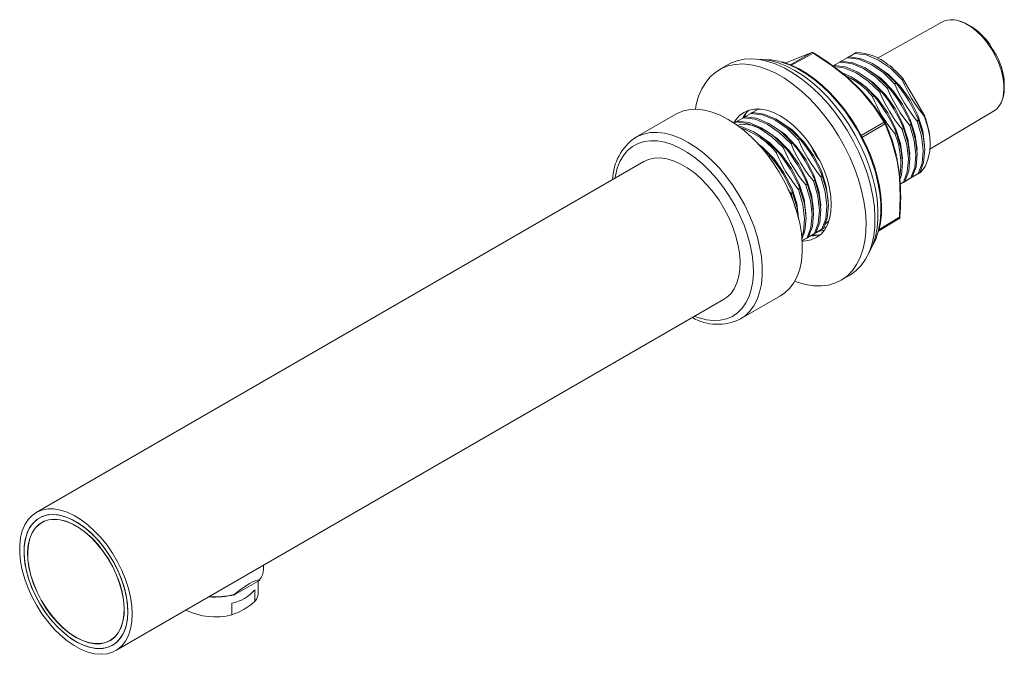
# Model space of a CAD drawing. Header units: millimetres. Extents: x 43 to 200, y 16 to 282.
# Tile 10 of 10: x 122 to 200, y 216 to 267. Entities that reach past the tile are written whole.
import ezdxf

# ---------------------------------------------------------------- set-up
doc = ezdxf.new("R2010")
doc.units = ezdxf.units.MM

msp = doc.modelspace()

# ---------------------------------------------------------------- linework, layer by layer
at = {"color": 7, "linetype": 'Continuous', "lineweight": 15}
for p, q in [((195.2908, 266.6458), (190.1626, 263.7724)), ((187.7519, 263.7985), (187.3228, 263.5507)), ((187.7519, 263.7985), (187.8736, 263.8687)), ((187.772, 263.8046), (187.7519, 263.7985)), ((187.772, 263.8046), (187.8898, 263.8726)), ((187.8736, 263.8687), (187.8898, 263.8726)), ((188.3411, 264.1387), (187.912, 263.8909)), ((188.3411, 264.1387), (188.4628, 264.2089)), ((188.3612, 264.1447), (188.3411, 264.1387)), ((188.3612, 264.1447), (188.4791, 264.2128)), ((188.4628, 264.2089), (188.4791, 264.2128)), ((199.4322, 264.3064), (199.3192, 264.4925)), ((199.472, 264.2323), (199.4322, 264.3064)), ((178.3005, 263.2688), (177.5934, 262.8605)), ((183.4774, 263.645), (182.8284, 263.3657)), ((183.4816, 263.6471), (182.8326, 263.3678)), ((183.501, 263.6551), (183.4774, 263.645)), ((183.4774, 263.645), (183.4816, 263.6471)), ((183.5016, 263.654), (183.4819, 263.6463)), ((186.6364, 263.1545), (186.6951, 263.1884)), ((186.6951, 263.1884), (186.7113, 263.1923)), ((186.9378, 263.3284), (186.6956, 263.1885)), ((187.1626, 263.4583), (186.7335, 263.2105)), ((187.1626, 263.4583), (187.2843, 263.5286)), ((187.1827, 263.4644), (187.1626, 263.4583)), ((187.1827, 263.4644), (187.3006, 263.5324)), ((187.2843, 263.5286), (187.3006, 263.5324)), ((187.787, 262.2476), (187.7283, 262.2983)), ((188.7385, 261.2936), (187.9236, 262.0861)), ((188.7693, 261.2985), (187.9544, 262.091)), ((190.9341, 261.4016), (191.0519, 261.4696)), ((190.9504, 261.3757), (191.0721, 261.4459)), ((191.0519, 261.4696), (191.0721, 261.4459)), ((191.5234, 261.7417), (191.6412, 261.8098)), ((191.5396, 261.7158), (191.5234, 261.7417)), ((191.5396, 261.7158), (191.6613, 261.7861)), ((191.6412, 261.8098), (191.6613, 261.7861)), ((192.1126, 262.0819), (192.2007, 262.1327)), ((192.1289, 262.056), (192.1126, 262.0819)), ((192.1289, 262.056), (192.2184, 262.1076)), ((193.9206, 259.1592), (192.2184, 262.1076)), ((188.9961, 261.0658), (188.9333, 261.1329)), ((189.7556, 260.7212), (189.8734, 260.7893)), ((189.7719, 260.6953), (189.7556, 260.7212)), ((189.7719, 260.6953), (189.8936, 260.7656)), ((189.8734, 260.7893), (189.8936, 260.7656)), ((190.3448, 261.0614), (190.4627, 261.1294)), ((190.3611, 261.0355), (190.3448, 261.0614)), ((190.3611, 261.0355), (190.4828, 261.1057)), ((190.4627, 261.1294), (190.4828, 261.1057)), ((190.9504, 261.3757), (190.9341, 261.4016)), ((174.1352, 259.3246), (170.9532, 257.4877)), ((179.5023, 259.0361), (179.624, 259.1064)), ((179.5224, 259.0422), (179.6403, 259.1102)), ((179.624, 259.1064), (179.6403, 259.1102)), ((180.0916, 259.3763), (179.6625, 259.1285)), ((179.8667, 259.2463), (179.6625, 259.1284)), ((180.0916, 259.3763), (180.2133, 259.4465)), ((180.1117, 259.3824), (180.0916, 259.3763)), ((180.1117, 259.3824), (180.2295, 259.4504)), ((180.2133, 259.4465), (180.2295, 259.4504)), ((180.2518, 259.4686), (180.2138, 259.4467)), ((180.6808, 259.7165), (180.2517, 259.4687)), ((180.6808, 259.7165), (180.7141, 259.7357)), ((180.7009, 259.7225), (180.6808, 259.7165)), ((180.7487, 259.7163), (180.7009, 259.7225)), ((193.8884, 259.1406), (193.9206, 259.1592)), ((193.9038, 259.1141), (193.8884, 259.1406)), ((193.9038, 259.1141), (193.9335, 259.1313)), ((194.3305, 256.5432), (199.3874, 259.5496)), ((178.9131, 258.6959), (178.7466, 258.5998)), ((178.9131, 258.6959), (179.0348, 258.7662)), ((178.9332, 258.702), (178.9131, 258.6959)), ((178.9332, 258.702), (179.051, 258.7701)), ((179.0348, 258.7662), (179.051, 258.7701)), ((179.5023, 259.0361), (179.0732, 258.7883)), ((179.2775, 258.9062), (179.0733, 258.7883)), ((179.5224, 259.0422), (179.5023, 259.0361)), ((188.8554, 257.6224), (190.6991, 258.6888)), ((190.7766, 258.5416), (188.9329, 257.4752)), ((190.7634, 258.6721), (190.7612, 258.6757)), ((190.7623, 258.6739), (190.7613, 258.6758)), ((192.7099, 258.4603), (192.8316, 258.5305)), ((192.7252, 258.4338), (192.7099, 258.4603)), ((192.7252, 258.4338), (192.8431, 258.5018)), ((192.8316, 258.5305), (192.8431, 258.5018)), ((193.2992, 258.8004), (193.4209, 258.8707)), ((193.3145, 258.774), (193.2992, 258.8004)), ((193.3145, 258.774), (193.4323, 258.842)), ((193.4209, 258.8707), (193.4323, 258.842)), ((191.5314, 257.7799), (191.6531, 257.8502)), ((191.5467, 257.7535), (191.5314, 257.7799)), ((191.5467, 257.7535), (191.6646, 257.8215)), ((191.6531, 257.8502), (191.6646, 257.8215)), ((192.1207, 258.1201), (192.2424, 258.1903)), ((192.136, 258.0936), (192.1207, 258.1201)), ((192.136, 258.0936), (192.2538, 258.1617)), ((192.2424, 258.1903), (192.2538, 258.1617)), ((183.2738, 256.9794), (183.3916, 257.0474)), ((183.2901, 256.9534), (183.2738, 256.9794)), ((183.2901, 256.9534), (183.4117, 257.0237)), ((183.3916, 257.0474), (183.4117, 257.0237)), ((183.863, 257.3195), (183.9809, 257.3876)), ((183.8793, 257.2936), (183.863, 257.3195)), ((183.8793, 257.2936), (184.001, 257.3639)), ((183.9809, 257.3876), (184.001, 257.3639)), ((181.6239, 256.0269), (181.644, 256.0032)), ((182.0953, 256.299), (182.2131, 256.367)), ((182.1115, 256.2731), (182.0953, 256.299)), ((182.1115, 256.2731), (182.2332, 256.3434)), ((182.2131, 256.367), (182.2332, 256.3434)), ((182.6845, 256.6392), (182.8024, 256.7072)), ((182.7008, 256.6133), (182.6845, 256.6392)), ((182.7008, 256.6133), (182.8225, 256.6835)), ((182.8024, 256.7072), (182.8225, 256.6835)), ((171.5996, 255.5515), (123.2806, 227.6576)), ((191.8833, 254.5596), (191.7174, 255.6314)), ((191.9026, 254.5858), (191.7367, 255.6575)), ((185.6388, 254.3782), (185.7605, 254.4485)), ((185.6542, 254.3518), (185.6388, 254.3782)), ((185.6542, 254.3518), (185.772, 254.4198)), ((185.7605, 254.4485), (185.772, 254.4198)), ((192.7995, 254.2418), (193.5726, 254.6882)), ((193.5109, 254.6527), (193.0038, 254.3598)), ((193.3892, 254.5824), (193.5109, 254.6527)), ((193.3892, 254.5824), (193.4035, 254.5962)), ((193.4035, 254.5962), (193.5214, 254.6642)), ((193.5214, 254.6642), (193.5109, 254.6527)), ((184.4603, 253.6979), (184.582, 253.7681)), ((184.4757, 253.6714), (184.4603, 253.6979)), ((184.4757, 253.6714), (184.5935, 253.7394)), ((184.582, 253.7681), (184.5935, 253.7394)), ((185.0496, 254.038), (185.1713, 254.1083)), ((185.0649, 254.0116), (185.0496, 254.038)), ((185.0649, 254.0116), (185.1828, 254.0796)), ((185.1713, 254.1083), (185.1828, 254.0796)), ((191.9229, 254.2805), (191.9305, 254.0857)), ((191.9378, 254.3064), (191.9315, 254.3692)), ((192.3324, 253.9723), (191.9729, 253.7647)), ((192.2107, 253.9021), (192.3324, 253.9723)), ((192.2107, 253.9021), (192.225, 253.9159)), ((192.225, 253.9159), (192.3429, 253.9839)), ((192.3429, 253.9839), (192.3324, 253.9723)), ((192.9216, 254.3125), (192.4146, 254.0197)), ((192.7999, 254.2422), (192.9216, 254.3125)), ((192.7999, 254.2422), (192.8143, 254.256)), ((192.8143, 254.256), (192.9321, 254.3241)), ((192.9321, 254.3241), (192.9216, 254.3125)), ((183.2818, 253.0175), (183.0568, 253.3268)), ((183.2818, 253.0175), (183.4035, 253.0878)), ((183.2972, 252.9911), (183.2818, 253.0175)), ((183.2972, 252.9911), (183.415, 253.0591)), ((183.636, 251.8334), (183.2972, 252.9911)), ((183.4035, 253.0878), (183.415, 253.0591)), ((183.8711, 253.3577), (183.9928, 253.428)), ((183.8864, 253.3312), (183.8711, 253.3577)), ((183.8864, 253.3312), (184.0043, 253.3993)), ((183.9928, 253.428), (184.0043, 253.3993)), ((186.2984, 250.8544), (185.9769, 250.5508)), ((190.2675, 250.0569), (191.8923, 251.0191)), ((185.2613, 249.8903), (184.7542, 249.5974)), ((185.1396, 249.82), (185.2613, 249.8903)), ((185.1396, 249.82), (185.1539, 249.8338)), ((185.1539, 249.8338), (185.2718, 249.9019)), ((185.2718, 249.9019), (185.2613, 249.8903)), ((185.2624, 249.8906), (185.3841, 249.9609)), ((185.8506, 250.2305), (185.3435, 249.9376)), ((185.4145, 249.9784), (185.3841, 249.9609)), ((185.7289, 250.1602), (185.8506, 250.2305)), ((185.7289, 250.1602), (185.7432, 250.174)), ((185.7432, 250.174), (185.861, 250.242)), ((185.861, 250.242), (185.8506, 250.2305)), ((186.0503, 250.3457), (185.9328, 250.2778)), ((185.9596, 250.2932), (186.0503, 250.3456)), ((184.6721, 249.5501), (184.1497, 249.2484)), ((184.1751, 249.2629), (184.2056, 249.2805)), ((184.236, 249.298), (184.2056, 249.2805)), ((184.5504, 249.4799), (184.6721, 249.5501)), ((184.5504, 249.4799), (184.5647, 249.4937)), ((184.5647, 249.4937), (184.6825, 249.5617)), ((184.6825, 249.5617), (184.6721, 249.5501)), ((184.6732, 249.5504), (184.7949, 249.6207)), ((184.8252, 249.6382), (184.7949, 249.6207)), ((187.2593, 246.1169), (187.9664, 246.5251)), ((129.6135, 216.6876), (177.9324, 244.5816)), ((179.2859, 243.0536), (182.4679, 244.8905)), ((179.2859, 243.0536), (179.2404, 243.0279)), ((123.9532, 226.9871), (123.9275, 226.9725)), ((123.9275, 226.9725), (123.7389, 226.8637)), ((123.8883, 226.9499), (123.9237, 226.9748)), ((141.3593, 223.1614), (141.3632, 223.466)), ((140.9207, 222.1998), (139.0792, 221.1367)), ((140.6782, 221.5209), (140.6782, 220.5893)), ((140.9417, 221.3488), (140.9417, 222.2122)), ((138.8408, 220.4601), (138.8408, 219.5286)), ((129.1552, 217.4815), (129.3437, 217.5903)), ((129.3437, 217.5903), (129.3692, 217.6053)), ((129.3438, 217.586), (129.3045, 217.5677))]:
    msp.add_line(p, q, dxfattribs=at)
at = {"color": 8, "linetype": 'Continuous', "lineweight": 15}
for p, q in [((183.2283, 263.2485), (184.9428, 264.2149)), ((185.0585, 264.1744), (183.3378, 263.2045)), ((186.6407, 263.1515), (186.7113, 263.1923)), ((180.7009, 259.7225), (180.723, 259.7353)), ((181.5108, 255.9616), (181.6239, 256.0269)), ((181.5293, 255.937), (181.644, 256.0032)), ((190.2884, 250.1539), (191.9249, 251.1231))]:
    msp.add_line(p, q, dxfattribs=at)
at = {"color": 8, "linetype": 'Continuous', "lineweight": 15, "flags": 128}
for points in [[(200.1178, 260.5911), (200.1569, 260.7538), (200.2162, 261.2272), (200.2077, 261.7441), (200.1316, 262.2926), (199.9897, 262.8598), (199.7853, 263.4323), (199.5233, 263.9968), (199.2096, 264.54), (198.8518, 265.0492), (198.4582, 265.5125), (198.038, 265.9189), (197.601, 266.2591), (197.1576, 266.5249), (196.718, 266.7101), (196.6001, 266.7461)], [(190.2109, 249.9597), (190.2488, 250.1053), (190.3741, 250.7752), (190.4325, 251.4946), (190.4237, 252.2558), (190.3475, 253.0507), (190.2049, 253.871), (189.9973, 254.708), (189.7269, 255.5528), (189.3967, 256.3963), (189.0101, 257.2298), (188.5712, 258.0443), (188.0847, 258.8312), (187.5556, 259.5822), (186.9897, 260.2892), (186.393, 260.945), (185.7717, 261.5423), (185.1324, 262.075), (184.4819, 262.5374), (183.8272, 262.9246), (183.1751, 263.2325), (182.5326, 263.4577), (182.4411, 263.4833)], [(187.9236, 262.0861), (187.9324, 262.0905), (187.9403, 262.0931), (187.947, 262.0938), (187.9521, 262.0925), (187.9544, 262.091)], [(188.7385, 261.2936), (188.7473, 261.298), (188.7552, 261.3006), (188.7618, 261.3013), (188.767, 261.3001), (188.7693, 261.2985)], [(190.7613, 258.6758), (190.7601, 258.6777), (190.7553, 258.683), (190.7489, 258.6871), (190.7411, 258.69), (190.732, 258.6917), (190.7219, 258.692), (190.7108, 258.6911), (190.6991, 258.6888)], [(170.9389, 257.4794), (171.0673, 257.55), (171.5535, 257.7463), (172.0816, 257.8549), (172.6453, 257.8746), (173.2381, 257.8051), (173.8528, 257.6473), (174.4825, 257.403), (175.1196, 257.0751), (175.7567, 256.6675), (176.3863, 256.1848), (177.0011, 255.6328), (177.5938, 255.0179), (178.1575, 254.3474), (178.6856, 253.629), (179.1719, 252.8713), (179.6106, 252.0831), (179.9968, 251.2737), (180.3257, 250.4525), (180.5936, 249.6291), (180.7973, 248.8133), (180.9345, 248.0146), (181.0035, 247.2423), (181.0035, 246.5055), (180.9345, 245.8129), (180.7973, 245.1725), (180.5936, 244.5919), (180.3257, 244.0779), (179.9968, 243.6365), (179.6106, 243.2728), (179.2859, 243.0536)], [(175.6273, 243.2509), (175.9773, 243.1259), (176.5645, 242.9786), (177.1299, 242.9174), (177.6666, 242.943), (178.1681, 243.055), (178.6283, 243.2521), (179.0417, 243.532), (179.4031, 243.8912), (179.7082, 244.3253), (179.9534, 244.8292), (180.1355, 245.3966), (180.2525, 246.0207), (180.3029, 246.6939), (180.2861, 247.4081), (180.2023, 248.1545), (180.0525, 248.9241), (179.8385, 249.7076), (179.5629, 250.4955), (179.2291, 251.2781), (178.8412, 252.046), (178.4038, 252.7899), (177.9222, 253.5008), (177.4023, 254.17), (176.8504, 254.7893), (176.2732, 255.3513), (175.6777, 255.8492), (175.0711, 256.2769), (174.4609, 256.6292), (173.8543, 256.9018), (173.2588, 257.0915), (172.6816, 257.1959), (172.1297, 257.2137), (171.6098, 257.1448), (171.1283, 256.99), (170.6908, 256.7511), (170.3029, 256.4311), (169.9691, 256.0339), (169.6935, 255.5641), (169.4796, 255.0277), (169.3297, 254.431), (169.2945, 254.2208)], [(191.7174, 255.6314), (191.7256, 255.637), (191.7317, 255.643), (191.7355, 255.6492), (191.7368, 255.6553), (191.7366, 255.6576)], [(191.8833, 254.5596), (191.8915, 254.5652), (191.8976, 254.5712), (191.9014, 254.5774), (191.9027, 254.5835), (191.9026, 254.5858)], [(191.9312, 254.3623), (191.9319, 254.3662), (191.9318, 254.3692)], [(191.9547, 251.1406), (191.9543, 251.1383), (191.952, 251.1347), (191.9478, 251.1312), (191.9418, 251.1281), (191.9341, 251.1254), (191.9249, 251.1231)]]:
    msp.add_lwpolyline(points, dxfattribs=at)
at = {"color": 7, "linetype": 'Continuous', "lineweight": 15, "flags": 128}
for points in [[(184.9428, 264.2149), (184.3448, 263.9954), (183.5934, 263.693)], [(187.7465, 262.2369), (186.4635, 263.2469), (185.0585, 264.1744)], [(185.0895, 264.1893), (185.0889, 264.1931), (185.0873, 264.1952)], [(191.5234, 261.7417), (190.6083, 262.6267), (189.6518, 263.2825), (188.6807, 263.6865), (187.772, 263.8046)], [(191.6412, 261.8098), (190.7261, 262.6948), (189.7697, 263.3505), (188.7986, 263.7545), (187.8898, 263.8726)], [(192.1126, 262.0819), (191.1975, 262.9669), (190.2411, 263.6227), (189.27, 264.0267), (188.3612, 264.1447)], [(183.5832, 246.0415), (183.7807, 245.9701), (184.4411, 245.7831), (185.0814, 245.6826), (185.6954, 245.6696), (186.2768, 245.7442), (186.82, 245.9058), (187.3195, 246.1526), (187.7704, 246.4823), (188.1682, 246.8916), (188.5089, 247.3764), (188.7892, 247.9318), (189.0062, 248.5524), (189.1579, 249.2321), (189.2426, 249.9639), (189.2596, 250.7408), (189.2087, 251.5549), (189.0903, 252.3981), (188.9058, 253.2621), (188.6568, 254.1383), (188.3459, 255.018), (187.9762, 255.8925), (187.5514, 256.753), (187.0756, 257.5909), (186.5536, 258.3981), (185.9905, 259.1664), (185.3921, 259.8882), (184.7642, 260.5564), (184.113, 261.1642), (183.4451, 261.7057), (182.7671, 262.1755), (182.0856, 262.5689), (181.4076, 262.8819), (180.7397, 263.1116), (180.0885, 263.2556), (179.4606, 263.3124), (178.8621, 263.2815), (178.2991, 263.1633), (177.7771, 262.9588), (177.3013, 262.6702), (176.8764, 262.3003), (176.5067, 261.8527), (176.1959, 261.3319), (175.9469, 260.7431), (175.7623, 260.0922), (175.6898, 259.7149)], [(187.9664, 246.5251), (188.0267, 246.5608), (188.4775, 246.8905), (188.8753, 247.2998), (189.216, 247.7846), (189.4963, 248.34), (189.7133, 248.9607), (189.865, 249.6403), (189.9497, 250.3721), (189.9667, 251.149), (189.9158, 251.9631), (189.7974, 252.8063), (189.6129, 253.6703), (189.3639, 254.5466), (189.053, 255.4262), (188.6833, 256.3007), (188.2585, 257.1612), (187.7827, 257.9992), (187.2607, 258.8063), (186.6976, 259.5746), (186.0992, 260.2964), (185.4713, 260.9646), (184.8201, 261.5724), (184.1522, 262.1139), (183.4742, 262.5837), (182.7927, 262.9771), (182.1147, 263.2901), (181.4468, 263.5198), (180.7956, 263.6638), (180.1677, 263.7206), (179.5692, 263.6897), (179.0062, 263.5715), (178.4842, 263.367), (178.3005, 263.2688)], [(189.4861, 248.3161), (189.5301, 248.3923), (189.7937, 248.9495), (189.9938, 249.5706), (190.1284, 250.2491), (190.196, 250.9781), (190.196, 251.7501), (190.1284, 252.5572), (189.9938, 253.391), (189.7937, 254.2432), (189.5301, 255.1048), (189.2056, 255.9671), (188.8237, 256.8212), (188.3882, 257.6583), (187.9037, 258.4699), (187.375, 259.2477), (186.8077, 259.9836), (186.2075, 260.67), (185.5805, 261.3001), (184.9333, 261.8672), (184.2725, 262.3656), (183.6048, 262.7901), (182.9372, 263.1365), (182.2763, 263.4011), (181.6292, 263.5812), (181.0022, 263.675), (180.6115, 263.6892)], [(187.7587, 259.4112), (187.4884, 259.7819), (186.9449, 260.442), (186.374, 261.0548), (185.7811, 261.6145), (185.1717, 262.1157), (184.5512, 262.5536), (183.9255, 262.9238), (183.3001, 263.2225), (182.681, 263.4467), (182.5148, 263.4869)], [(183.5934, 263.693), (183.4983, 263.6536), (183.4774, 263.645)], [(190.3448, 261.0614), (189.4298, 261.9464), (188.4733, 262.6022), (187.5022, 263.0062), (186.6988, 263.1105)], [(190.4627, 261.1294), (189.5476, 262.0144), (188.5912, 262.6702), (187.6201, 263.0742), (186.7113, 263.1923)], [(190.9341, 261.4016), (190.019, 262.2866), (189.0626, 262.9423), (188.0915, 263.3463), (187.1827, 263.4644)], [(191.0519, 261.4696), (190.1369, 262.3546), (189.1804, 263.0104), (188.2093, 263.4144), (187.3006, 263.5324)], [(190.0007, 263.1922), (190.0639, 263.1669), (191.0386, 262.4873), (191.9609, 261.5549), (192.7503, 260.4492), (193.3621, 259.2408), (193.7584, 258.0046), (193.9076, 256.8484), (193.8944, 256.7152)], [(187.4391, 262.5066), (187.4922, 262.4665), (187.7031, 262.3011)], [(187.781, 262.2508), (187.744, 262.2864), (187.7288, 262.2989)], [(187.9236, 262.0861), (187.8909, 262.1135), (187.7465, 262.2369)], [(187.9236, 262.0861), (187.821, 262.2092), (187.781, 262.2508)], [(187.9543, 262.0908), (187.932, 262.1126), (187.7871, 262.2475)], [(188.8222, 262.5118), (188.8854, 262.4865), (189.8601, 261.807), (190.7823, 260.8746), (191.5718, 259.7688), (192.1836, 258.5604), (192.5799, 257.3243), (192.7291, 256.168), (192.7158, 256.0349)], [(189.4114, 262.852), (189.4746, 262.8267), (190.4494, 262.1472), (191.3716, 261.2147), (192.1611, 260.109), (192.7728, 258.9006), (193.1691, 257.6645), (193.3183, 256.5082), (193.3051, 256.375)], [(188.2329, 262.1717), (188.2961, 262.1464), (189.2709, 261.4668), (190.1931, 260.5344), (190.9826, 259.4286), (191.5943, 258.2203), (191.9906, 256.9841), (192.1398, 255.8278), (192.1266, 255.6947)], [(188.8879, 261.1269), (188.7655, 261.263), (188.7385, 261.2936)], [(188.9276, 261.1357), (188.7766, 261.2651), (188.7385, 261.2936)], [(188.9334, 261.1331), (188.9206, 261.1465), (188.7691, 261.298)], [(190.6991, 258.6888), (189.8731, 259.927), (188.8879, 261.1269)], [(188.9959, 261.0657), (188.9761, 261.0878), (188.9276, 261.1357)], [(182.4679, 244.8905), (182.7926, 245.1098), (183.1787, 245.4734), (183.5077, 245.9148), (183.7756, 246.4288), (183.9793, 247.0094), (184.1165, 247.6498), (184.1855, 248.3425), (184.1855, 249.0792), (184.1165, 249.8515), (183.9793, 250.6502), (183.7756, 251.4661), (183.5077, 252.2894), (183.1787, 253.1106), (182.7926, 253.9201), (182.3539, 254.7082), (181.8676, 255.466), (181.3395, 256.1843), (180.7758, 256.8548), (180.183, 257.4697), (179.5683, 258.0217), (178.9386, 258.5044), (178.3015, 258.9121), (177.6644, 259.24), (177.0348, 259.4842), (176.42, 259.642), (175.8273, 259.7115), (175.2636, 259.6918), (174.7355, 259.5832), (174.2492, 259.3869), (174.1352, 259.3246)], [(184.2341, 249.2396), (184.4593, 249.2491), (184.9015, 249.335), (185.3013, 249.5091), (185.652, 249.7684), (185.9475, 250.1085), (186.1827, 250.5235), (186.3537, 251.0064), (186.4574, 251.5488), (186.4922, 252.1416), (186.4574, 252.7745), (186.3537, 253.4367), (186.1827, 254.117), (185.9475, 254.8036), (185.652, 255.4848), (185.3013, 256.149), (184.9015, 256.7848), (184.4593, 257.3812), (183.9823, 257.9282), (183.4787, 258.4164), (182.957, 258.8373), (182.4263, 259.1839), (181.8956, 259.4501), (181.374, 259.6314), (180.8704, 259.7247), (180.3934, 259.7284), (179.9512, 259.6425), (179.5513, 259.4684), (179.2007, 259.2091), (178.9052, 258.869), (178.7568, 258.6289)], [(179.7671, 259.4733), (179.6233, 259.1596), (179.6184, 259.147)], [(183.3916, 257.0474), (182.4765, 257.9324), (181.5201, 258.5881), (180.549, 258.9922), (179.6403, 259.1102)], [(183.863, 257.3195), (182.9479, 258.2045), (181.9915, 258.8603), (181.0204, 259.2643), (180.1117, 259.3824)], [(183.9809, 257.3876), (183.0658, 258.2726), (182.1094, 258.9283), (181.1382, 259.3323), (180.2295, 259.4504)], [(190.2548, 250.018), (190.2693, 250.0623), (190.4009, 250.6948), (190.4718, 251.3729), (190.4812, 252.0897), (190.4294, 252.8382), (190.3169, 253.6111), (190.145, 254.4011), (189.9154, 255.2007), (189.6305, 256.0024), (189.2931, 256.7987), (188.9062, 257.582), (188.4738, 258.3451), (187.9997, 259.0807), (187.7587, 259.4112)], [(194.3271, 257.5134), (194.1648, 258.2993), (193.9038, 259.1141)], [(182.6845, 256.6392), (181.7694, 257.5242), (180.813, 258.1799), (179.8419, 258.584), (178.9332, 258.702)], [(179.0093, 258.4342), (179.3241, 258.5338), (180.2359, 258.46), (181.2251, 258.0643), (182.1998, 257.3848), (183.122, 256.4523), (183.9115, 255.3466), (184.5232, 254.1382), (184.9196, 252.9021), (185.0687, 251.7458), (185.0555, 251.6126)], [(182.8024, 256.7072), (181.8873, 257.5922), (180.9309, 258.248), (179.9597, 258.652), (179.051, 258.7701)], [(182.2131, 256.367), (181.298, 257.252), (180.3416, 257.9078), (179.3705, 258.3118), (179.1599, 258.3392)], [(183.2738, 256.9794), (182.3587, 257.8644), (181.4023, 258.5201), (180.4311, 258.9241), (179.5224, 259.0422)], [(181.7511, 258.4298), (181.8143, 258.4045), (182.789, 257.725), (183.7113, 256.7925), (184.5008, 255.6868), (185.1125, 254.4784), (185.5088, 253.2422), (185.658, 252.086), (185.6448, 251.9528)], [(182.3403, 258.77), (182.4036, 258.7447), (183.3783, 258.0651), (184.3005, 257.1327), (185.09, 256.0269), (185.7017, 254.8186), (186.0981, 253.5824), (186.2472, 252.4261), (186.234, 252.293)], [(191.6704, 255.838), (191.2874, 257.2331), (190.7766, 258.5416)], [(192.8143, 254.256), (193.1222, 255.0767), (193.2124, 256.0936), (193.0792, 257.2247), (192.7252, 258.4338)], [(192.9321, 254.3241), (193.24, 255.1447), (193.3302, 256.1616), (193.197, 257.2928), (192.8431, 258.5018)], [(193.4035, 254.5962), (193.7114, 255.4169), (193.8016, 256.4338), (193.6684, 257.5649), (193.3145, 258.774)], [(193.5214, 254.6642), (193.8293, 255.4849), (193.9195, 256.5018), (193.7863, 257.6329), (193.4323, 258.842)], [(180.5726, 257.7494), (180.6358, 257.7242), (181.6105, 257.0446), (182.5328, 256.1122), (183.3222, 255.0064), (183.934, 253.798), (184.3303, 252.5619), (184.4795, 251.4056), (184.4663, 251.2725)], [(191.9132, 254.0692), (192.0615, 254.4644), (192.1517, 255.4813), (192.0185, 256.6124), (191.6646, 257.8215)], [(192.225, 253.9159), (192.5329, 254.7365), (192.6231, 255.7534), (192.4899, 256.8846), (192.136, 258.0936)], [(192.3429, 253.9839), (192.6508, 254.8045), (192.741, 255.8215), (192.6078, 256.9526), (192.2538, 258.1617)], [(193.5726, 254.6882), (193.9415, 255.1676), (194.1796, 255.7185), (194.3204, 256.3814), (194.3544, 256.925), (194.3271, 257.5134)], [(180.6522, 256.9617), (181.0213, 256.7045), (181.9435, 255.772), (182.733, 254.6663), (183.3447, 253.4579), (183.741, 252.2217), (183.8902, 251.0655), (183.8837, 250.9995)], [(181.6239, 256.0269), (180.7088, 256.9119), (180.6752, 256.9349)], [(177.9324, 244.5816), (178.1669, 244.7386), (178.4992, 245.0549), (178.7749, 245.4472), (178.9898, 245.9095), (179.1407, 246.4348), (179.2253, 247.0151), (179.2422, 247.6417), (179.1914, 248.3051), (179.0734, 248.9952), (178.8901, 249.7015), (178.6444, 250.4133), (178.3398, 251.1199), (177.9811, 251.8105), (177.5736, 252.4747), (177.1236, 253.1024), (176.6378, 253.684), (176.1236, 254.2109), (175.5889, 254.6749), (175.0417, 255.069), (174.4903, 255.3873), (173.9431, 255.625), (173.4084, 255.7783), (172.8942, 255.8451), (172.4085, 255.8243), (171.9584, 255.7163), (171.5996, 255.5515)], [(191.7174, 255.6314), (191.7085, 255.6689), (191.6704, 255.838)], [(191.7174, 255.6314), (191.7063, 255.8057), (191.6977, 255.8704)], [(191.7365, 255.6576), (191.732, 255.687), (191.698, 255.8774)], [(185.861, 250.242), (186.169, 251.0627), (186.2592, 252.0796), (186.126, 253.2107), (185.772, 254.4198)], [(191.9028, 254.3369), (191.8866, 254.5187), (191.8833, 254.5596)], [(191.9312, 254.3623), (191.8953, 254.5209), (191.8833, 254.5596)], [(191.9317, 254.3691), (191.9298, 254.3861), (191.902, 254.586)], [(192.3066, 253.9573), (192.9556, 254.332), (193.3892, 254.5824)], [(192.7995, 254.2418), (193.4857, 254.6381), (193.5726, 254.6882)], [(184.5647, 249.4937), (184.8726, 250.3143), (184.9628, 251.3312), (184.8296, 252.4624), (184.4757, 253.6714)], [(184.6825, 249.5617), (184.9905, 250.3823), (185.0807, 251.3993), (184.9474, 252.5304), (184.5935, 253.7394)], [(185.1539, 249.8338), (185.4619, 250.6545), (185.5521, 251.6714), (185.4188, 252.8025), (185.0649, 254.0116)], [(185.2718, 249.9019), (185.5797, 250.7225), (185.6699, 251.7394), (185.5367, 252.8706), (185.1828, 254.0796)], [(185.7432, 250.174), (186.0511, 250.9946), (186.1413, 252.0116), (186.0081, 253.1427), (185.6542, 254.3518)], [(191.9249, 251.1231), (191.9795, 252.7439), (191.9028, 254.3369)], [(191.9383, 254.3065), (191.9382, 254.31), (191.9312, 254.3623)], [(191.9729, 253.7647), (192.2054, 253.8989), (192.7696, 254.2247), (192.7999, 254.2422)], [(191.9729, 253.7648), (192.1803, 253.8845), (192.2107, 253.9021)], [(183.8452, 251.2021), (183.7689, 251.8501), (183.415, 253.0591)], [(184.1408, 249.5942), (184.2833, 249.9741), (184.3735, 250.991), (184.2403, 252.1222), (183.8864, 253.3312)], [(184.1467, 249.364), (184.4012, 250.0422), (184.4914, 251.0591), (184.3582, 252.1902), (184.0043, 253.3993)], [(191.8921, 251.0195), (191.8979, 251.023), (191.9141, 251.0452), (191.9237, 251.0802), (191.9249, 251.1231)], [(184.1918, 249.2727), (184.5451, 249.4767), (185.1093, 249.8025), (185.1396, 249.82)], [(184.7811, 249.6129), (185.1343, 249.8169), (185.6985, 250.1427), (185.7289, 250.1602)], [(185.0613, 249.7268), (185.197, 249.7088), (185.4131, 249.6932)], [(185.3703, 249.9531), (185.7236, 250.1571), (186.0607, 250.3517)], [(185.9499, 250.1051), (185.57, 250.0341), (185.5199, 250.0393)], [(184.1497, 249.2485), (184.52, 249.4623), (184.5504, 249.4799)], [(130.9254, 219.5873), (130.8914, 220.2424), (130.7901, 220.9268), (130.623, 221.63), (130.3925, 222.3415), (130.1023, 223.0504), (129.7566, 223.746), (129.3607, 224.4178), (128.9207, 225.0555), (128.4432, 225.6495), (127.9354, 226.1908), (127.4051, 226.6712), (126.8603, 227.0834), (126.3091, 227.4212), (125.7601, 227.6794), (125.2215, 227.8541), (124.7015, 227.9427), (124.2079, 227.9438), (123.7482, 227.8575), (123.3295, 227.6849), (122.9581, 227.4288), (122.6395, 227.0931), (122.3786, 226.6827), (122.1794, 226.204), (122.045, 225.6641), (121.9772, 225.0713), (121.9772, 224.4346), (122.045, 223.7636), (122.1794, 223.0685), (122.3786, 222.3598), (122.6395, 221.6482), (122.9581, 220.9447), (123.3295, 220.2597), (123.7482, 219.6037), (124.2079, 218.9867), (124.7015, 218.4179), (125.2215, 217.9061), (125.7601, 217.4589), (126.3091, 217.0832), (126.8603, 216.7847), (127.4051, 216.5678), (127.9354, 216.4359), (128.4432, 216.391), (128.9207, 216.4337), (129.3607, 216.5633), (129.7566, 216.7781), (130.1023, 217.0746), (130.3925, 217.4483), (130.623, 217.8937), (130.7901, 218.404), (130.8914, 218.9714), (130.9254, 219.5873)], [(126.447, 217.4094), (126.9745, 217.144), (127.4933, 216.9612), (127.9949, 216.864), (128.4712, 216.8539), (128.9141, 216.9311), (129.3166, 217.0944), (129.6719, 217.3411), (129.9743, 217.6671), (130.2188, 218.0672), (130.4014, 218.5346), (130.519, 219.0617), (130.5697, 219.64), (130.5528, 220.2598), (130.4684, 220.911), (130.318, 221.5829), (130.1041, 222.2646), (129.8301, 222.9447), (129.5005, 223.6121), (129.1209, 224.2559), (128.6973, 224.8655), (128.2367, 225.4309), (127.7468, 225.9428), (127.2355, 226.3927), (126.7113, 226.7734), (126.1828, 227.0785), (125.6586, 227.3031), (125.1473, 227.4434), (124.6574, 227.4972), (124.1968, 227.4636), (123.7732, 227.343), (123.3936, 227.1376), (123.064, 226.8507), (122.79, 226.4869), (122.5761, 226.0523), (122.4257, 225.554), (122.3413, 225.0001), (122.3244, 224.3999), (122.3751, 223.7631), (122.4927, 223.1001), (122.6753, 222.4219), (122.9198, 221.7397), (123.2222, 221.0645), (123.5775, 220.4075), (123.98, 219.7795), (124.4229, 219.1909), (124.8992, 218.6511), (125.4008, 218.1692), (125.9196, 217.753), (126.447, 217.4094)], [(130.5718, 219.7914), (130.538, 220.42), (130.4369, 221.0775), (130.2704, 221.7529), (130.0411, 222.4352), (129.7527, 223.1132), (129.4101, 223.7757), (129.0188, 224.4119), (128.5853, 225.0114), (128.1167, 225.5642), (127.6207, 226.0614), (127.1054, 226.4947), (126.5793, 226.857), (126.051, 227.1424), (125.5292, 227.3462), (125.0225, 227.465), (124.5392, 227.497), (124.0872, 227.4415), (123.6739, 227.2995), (123.3062, 227.0733), (122.9901, 226.7667), (122.7307, 226.3846), (122.5324, 225.9334), (122.3983, 225.4204), (122.3307, 224.8541), (122.3307, 224.2437), (122.3983, 223.5994), (122.5324, 222.9316), (122.7307, 222.2513), (122.9901, 221.5698), (123.3062, 220.8981), (123.6739, 220.2474), (124.0872, 219.6283), (124.5392, 219.051), (125.0225, 218.5249), (125.5292, 218.0587), (126.051, 217.6601), (126.5793, 217.3356), (127.1054, 217.0905), (127.6207, 216.9288), (128.1167, 216.8532), (128.5853, 216.865), (129.0188, 216.964), (129.4101, 217.1484), (129.7527, 217.4154), (130.0411, 217.7605), (130.2704, 218.178), (130.4369, 218.6611), (130.538, 219.2019), (130.5718, 219.7914)], [(126.447, 217.7361), (126.9591, 217.48), (127.4621, 217.3077), (127.9469, 217.2222), (128.405, 217.2251), (128.8281, 217.3162), (129.2087, 217.4941), (129.5401, 217.7554), (129.8162, 218.0955), (130.0323, 218.5084), (130.1843, 218.9866), (130.2697, 219.5217), (130.2868, 220.1042), (130.2355, 220.7235), (130.1165, 221.3687), (129.932, 222.0282), (129.6854, 222.6904), (129.381, 223.3432), (129.0242, 223.9752), (128.6214, 224.575), (128.1798, 225.132), (127.7073, 225.6361), (127.2123, 226.0785), (126.7037, 226.4511), (126.1904, 226.7474), (125.6818, 226.962), (125.1868, 227.0912), (124.7143, 227.1326), (124.2727, 227.0855), (123.8699, 226.9507), (123.5131, 226.7307), (123.2087, 226.4293), (122.9621, 226.0519), (122.7776, 225.6054), (122.6586, 225.0975), (122.6072, 224.5375), (122.6244, 223.9353), (122.7098, 223.3016), (122.8618, 222.6478), (123.0779, 221.9855), (123.354, 221.3265), (123.6854, 220.6826), (124.066, 220.0653), (124.4891, 219.4857), (124.9472, 218.9539), (125.432, 218.4796), (125.935, 218.0713), (126.447, 217.7361)], [(126.447, 217.7497), (126.9576, 217.4944), (127.459, 217.3226), (127.9423, 217.2374), (128.399, 217.2403), (128.8208, 217.3311), (129.2003, 217.5084), (129.5306, 217.7689), (129.8059, 218.108), (130.0213, 218.5196), (130.1729, 218.9964), (130.258, 219.5299), (130.2751, 220.1105), (130.2239, 220.7279), (130.1052, 221.3712), (129.9214, 222.0287), (129.6755, 222.6888), (129.372, 223.3396), (129.0163, 223.9697), (128.6147, 224.5677), (128.1745, 225.1229), (127.7034, 225.6255), (127.21, 226.0665), (126.7029, 226.438), (126.1912, 226.7333), (125.6841, 226.9473), (125.1907, 227.0761), (124.7196, 227.1174), (124.2794, 227.0704), (123.8778, 226.936), (123.5221, 226.7167), (123.2186, 226.4162), (122.9727, 226.04), (122.7889, 225.5948), (122.6702, 225.0886), (122.619, 224.5303), (122.6361, 223.9299), (122.7212, 223.2981), (122.8728, 222.6463), (123.0882, 221.986), (123.3635, 221.3291), (123.6938, 220.6872), (124.0733, 220.0718), (124.4951, 219.4939), (124.9518, 218.9638), (125.4351, 218.491), (125.9365, 218.0838), (126.447, 217.7497)], [(141.0526, 222.3101), (141.0602, 222.3078), (141.0609, 222.3036), (141.0584, 222.2981), (141.0535, 222.2919), (141.0464, 222.2847), (141.0342, 222.2743), (141.0115, 222.2571), (140.9471, 222.2154), (140.9207, 222.1998)], [(139.0792, 221.1367), (139.0557, 221.1234), (139.011, 221.1005), (138.9961, 221.0944), (138.985, 221.0923), (138.9826, 221.0939), (138.9837, 221.0982), (138.9879, 221.1042), (138.9969, 221.1138), (139.0161, 221.1313), (139.0281, 221.1414)]]:
    msp.add_lwpolyline(points, dxfattribs=at)
at = {"color": 7, "linetype": 'Continuous', "lineweight": 15}
for centre, radius, start, end in [((196.0658, 265.1248), 1.7071, 71.759047, 116.998118), ((194.9954, 262.0992), 4.942, 28.965867, 70.152838), ((184.9592, 264.0763), 0.1396, 44.639208, 96.718736), ((185.0009, 264.092), 0.1345, 50.039493, 114.969662), ((174.2637, 246.2908), 20.9178, 50.02853, 58.83242), ((188.3217, 259.9162), 4.2994, 51.531677, 87.902478), ((195.3336, 261.5863), 4.912, 349.086507, 32.593639), ((181.2129, 259.1102), 4.5422, 74.312363, 89.966092), ((186.2163, 257.0697), 7.8388, 40.232447, 52.425588), ((185.3152, 257.104), 5.8616, 38.955373, 69.65344), ((187.7866, 262.1869), 0.0641, 95.051338, 128.737191), ((185.3573, 257.2594), 5.5972, 38.205575, 64.373509), ((181.8779, 253.9082), 11.8891, 22.878839, 39.345884), ((202.4934, 266.3381), 11.8891, 202.878839, 219.345884), ((182.5157, 254.2777), 11.8329, 22.839506, 39.385216), ((203.0842, 266.6792), 11.8908, 202.880082, 219.34464), ((192.0725, 262.0237), 0.1683, 29.933615, 40.402927), ((188.9217, 261.0674), 0.0685, 85.092491, 119.640786), ((177.671, 250.8562), 15.2475, 30.834118, 41.907808), ((200.7256, 265.3176), 11.8891, 202.878839, 219.345884), ((180.6994, 253.2279), 11.8891, 22.878839, 39.345884), ((201.3149, 265.6578), 11.8891, 202.878839, 219.345884), ((181.2886, 253.5681), 11.8891, 22.878839, 39.345884), ((201.9041, 265.9979), 11.8891, 202.878839, 219.345884), ((198.4666, 260.9722), 1.6946, 302.915237, 347.00534), ((181.4278, 257.9916), 2.2255, 132.406807, 153.492305), ((193.775, 259.0749), 0.1683, 19.597337, 30.066296), ((186.5555, 256.4798), 7.84, 7.575879, 19.767785), ((190.402, 258.4385), 0.3885, 15.381595, 40.117128), ((190.3369, 258.407), 0.5021, 23.370117, 31.867455), ((177.9351, 252.8429), 14.0943, 12.932148, 24.16306), ((177.3287, 252.3691), 6.1777, 39.504679, 71.365339), ((185.8746, 255.3808), 6.1484, 350.786686, 22.699813), ((173.3125, 254.0053), 4.2051, 124.372809, 178.523593), ((194.2438, 261.5757), 11.8891, 202.878839, 219.345884), ((174.2175, 249.486), 11.8891, 22.878839, 39.345884), ((194.833, 261.9159), 11.8891, 202.878839, 219.345884), ((174.8068, 249.8262), 11.8891, 22.878839, 39.345884), ((190.5894, 259.439), 6.3046, 204.781547, 216.930139), ((172.4498, 248.4655), 11.8891, 22.878839, 39.345884), ((193.0653, 260.8954), 11.8891, 202.878839, 219.345884), ((173.039, 248.8057), 11.8891, 22.878839, 39.345884), ((193.6545, 261.2355), 11.8891, 202.878839, 219.345884), ((173.6283, 249.1459), 11.8891, 22.878839, 39.345884), ((191.6386, 255.8925), 0.0631, 300.281315, 339.469456), ((191.6857, 255.8749), 0.0129, 339.309196, 11.242679), ((191.883, 254.3875), 0.0544, 291.369382, 332.394576), ((172.8784, 252.6486), 19.1301, 355.506873, 4.846657), ((191.8255, 251.1307), 0.1294, 296.85073, 4.390235), ((191.9429, 251.1403), 0.0118, 1.176428, 55.208584), ((184.9656, 251.8515), 2.204, 268.487544, 287.621154), ((185.8342, 251.1199), 4.5279, 330.025042, 345.153032), ((177.4544, 246.6709), 4.053, 240.356045, 296.026397), ((139.9152, 223.2009), 1.4447, 321.932895, 358.433945), ((138.27, 223.5708), 3.1626, 280.399178, 319.595445), ((137.5251, 227.1939), 6.2534, 265.334111, 284.390027), ((137.5249, 227.4144), 6.4506, 265.787139, 283.475934), ((139.6693, 221.3648), 1.2725, 322.451788, 359.282738), ((137.0463, 224.7588), 5.5295, 288.937072, 311.057551), ((137.5298, 224.6565), 5.2929, 243.787091, 284.341206)]:
    msp.add_arc(centre, radius, start, end, dxfattribs=at)
at = {"color": 8, "linetype": 'Continuous', "lineweight": 15}
for centre, radius, start, end in [((185.0946, 264.1549), 0.041, 100.211586, 151.552059), ((187.7794, 262.2393), 0.0116, 47.359642, 82.426878), ((188.9274, 261.127), 0.00864, 45.372788, 88.486954), ((190.7409, 258.5892), 0.0595, 306.83082, 16.672294)]:
    msp.add_arc(centre, radius, start, end, dxfattribs=at)
at = {"color": 7, "linetype": 'Continuous', "lineweight": 15}
msp.add_ellipse((137.5734, 218.2158), major_axis=(3.6821, 4.0263), ratio=0.2019319, start_param=0.1785638, end_param=0.9574278, dxfattribs=at)

doc.saveas('drawing.dxf')
